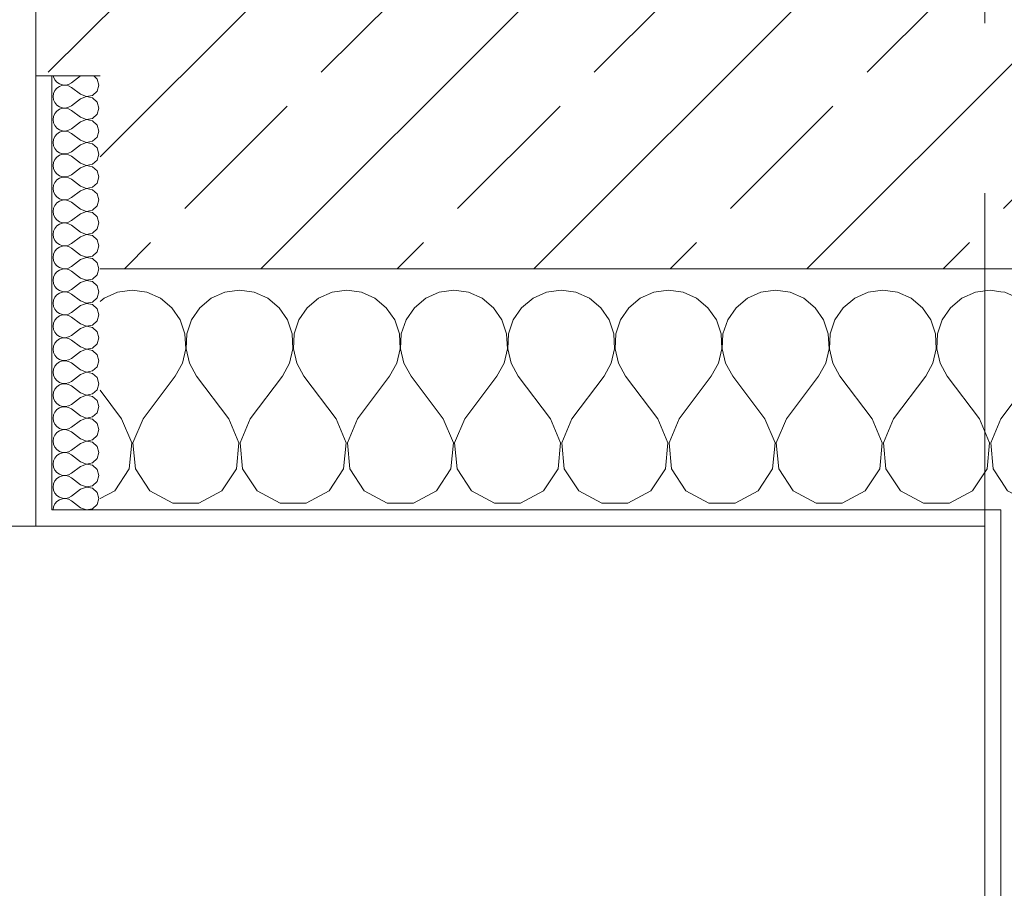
# Model space of a CAD drawing. Header units: metres. Extents: x -3.6 to 84.5, y -11 to 16.8.
# Tile 186 of 256: x 43.13 to 43.742, y -0.38 to 0.16. Entities that reach past the tile are written whole.
import ezdxf

# ---------------------------------------------------------------- set-up
doc = ezdxf.new("R2010")
doc.units = ezdxf.units.M
doc.header["$MEASUREMENT"] = 0
doc.linetypes.add('Strichlinie doppelt', pattern=[0.546806, 0.264583, -0.105833, 0.070556, -0.105833])
for name, color, linetype in [('154 - Bemaßung_ Beschriftung.Ausbau - Deckenspiegel', 7, 'Continuous'), ('451 - Universal.Achsen Raster', 7, 'Continuous'), ('604 - Struktur.Wand Aussen', 7, 'Continuous')]:
    doc.layers.add(name, color=color, linetype=linetype)
doc.styles.add('ERSTELLTER_STIL_2', font='txt')
doc.dimstyles.new('ERSTELLTER_STIL__3', dxfattribs={"dimtxt": 0.1, "dimasz": 0.0532, "dimexe": 0.18, "dimexo": 0.0625, "dimgap": 0, "dimtad": 1, "dimtih": 1, "dimtoh": 1, "dimzin": 0, "dimdsep": 46, "dimtxsty": 'ERSTELLTER_STIL_2', "dimblk": 'ARROWHEAD_2', "dimblk1": 'ARROWHEAD_2', "dimblk2": 'ARROWHEAD_2', "dimcen": 0.09, "dimse1": 1, "dimse2": 1, "dimclrd": 7, "dimclre": 7, "dimclrt": 7, "dimazin": 0, "dimtfac": 1, "dimtdec": 4, "dimtmove": 0, "dimatfit": 3, "dimfxl": 1, "dimtolj": 1, "dimtzin": 0, "dimarcsym": 0})
pattern_1 = [(0, (0, 0), (0, 0.08660254), [0, -0.05]), (0, (0.025, 0.0433), (0, 0.08660254), [0, -0.05])]

# ---------------------------------------------------------------- blocks, each defined once
blk = doc.blocks.new('*X97')
at = {"layer": '604 - Struktur.Wand Aussen', "color": 7, "linetype": 'Continuous', "lineweight": 5}
for p, q in [((43.19089, -0.0096), (43.18248, -0.01331)), ((43.2, -0.00833), (43.19089, -0.0096)), ((43.20911, -0.0096), (43.2, -0.00833)), ((43.21752, -0.01331), (43.20911, -0.0096)), ((43.25756, -0.0096), (43.24914, -0.01331)), ((43.26667, -0.00833), (43.25756, -0.0096)), ((43.27578, -0.0096), (43.26667, -0.00833)), ((43.28419, -0.01331), (43.27578, -0.0096)), ((43.32422, -0.0096), (43.31581, -0.01331)), ((43.33333, -0.00833), (43.32422, -0.0096)), ((43.34244, -0.0096), (43.33333, -0.00833)), ((43.35086, -0.01331), (43.34244, -0.0096)), ((43.39089, -0.0096), (43.38248, -0.01331)), ((43.4, -0.00833), (43.39089, -0.0096)), ((43.40911, -0.0096), (43.4, -0.00833)), ((43.41752, -0.01331), (43.40911, -0.0096)), ((43.45756, -0.0096), (43.44914, -0.01331)), ((43.46667, -0.00833), (43.45756, -0.0096)), ((43.47578, -0.0096), (43.46667, -0.00833)), ((43.48419, -0.01331), (43.47578, -0.0096)), ((43.52422, -0.0096), (43.51581, -0.01331)), ((43.53333, -0.00833), (43.52422, -0.0096)), ((43.54244, -0.0096), (43.53333, -0.00833)), ((43.55086, -0.01331), (43.54244, -0.0096)), ((43.59089, -0.0096), (43.58248, -0.01331)), ((43.6, -0.00833), (43.59089, -0.0096)), ((43.60911, -0.0096), (43.6, -0.00833)), ((43.61752, -0.01331), (43.60911, -0.0096)), ((43.65756, -0.0096), (43.64914, -0.01331)), ((43.66667, -0.00833), (43.65756, -0.0096)), ((43.67578, -0.0096), (43.66667, -0.00833)), ((43.68419, -0.01331), (43.67578, -0.0096)), ((43.72422, -0.0096), (43.71581, -0.01331)), ((43.73333, -0.00833), (43.72422, -0.0096)), ((43.74, -0.00926), (43.73333, -0.00833)), ((43.18248, -0.01331), (43.18, -0.01536)), ((43.22461, -0.01918), (43.21752, -0.01331)), ((43.24914, -0.01331), (43.24206, -0.01918)), ((43.29127, -0.01918), (43.28419, -0.01331)), ((43.31581, -0.01331), (43.30873, -0.01918)), ((43.35794, -0.01918), (43.35086, -0.01331)), ((43.38248, -0.01331), (43.37539, -0.01918)), ((43.42461, -0.01918), (43.41752, -0.01331)), ((43.44914, -0.01331), (43.44206, -0.01918)), ((43.49127, -0.01918), (43.48419, -0.01331)), ((43.51581, -0.01331), (43.50873, -0.01918)), ((43.55794, -0.01918), (43.55086, -0.01331)), ((43.58248, -0.01331), (43.57539, -0.01918)), ((43.62461, -0.01918), (43.61752, -0.01331)), ((43.64914, -0.01331), (43.64206, -0.01918)), ((43.69127, -0.01918), (43.68419, -0.01331)), ((43.71581, -0.01331), (43.70873, -0.01918)), ((43.22981, -0.02676), (43.22461, -0.01918)), ((43.24206, -0.01918), (43.23685, -0.02676)), ((43.29648, -0.02676), (43.29127, -0.01918)), ((43.30873, -0.01918), (43.30352, -0.02676)), ((43.36315, -0.02676), (43.35794, -0.01918)), ((43.37539, -0.01918), (43.37019, -0.02676)), ((43.42981, -0.02676), (43.42461, -0.01918)), ((43.44206, -0.01918), (43.43685, -0.02676)), ((43.49648, -0.02676), (43.49127, -0.01918)), ((43.50873, -0.01918), (43.50352, -0.02676)), ((43.56315, -0.02676), (43.55794, -0.01918)), ((43.57539, -0.01918), (43.57019, -0.02676)), ((43.62981, -0.02676), (43.62461, -0.01918)), ((43.64206, -0.01918), (43.63685, -0.02676)), ((43.69648, -0.02676), (43.69127, -0.01918)), ((43.70873, -0.01918), (43.70352, -0.02676)), ((43.23275, -0.03547), (43.22981, -0.02676)), ((43.23685, -0.02676), (43.23391, -0.03547)), ((43.29942, -0.03547), (43.29648, -0.02676)), ((43.30352, -0.02676), (43.30058, -0.03547)), ((43.36609, -0.03547), (43.36315, -0.02676)), ((43.37019, -0.02676), (43.36725, -0.03547)), ((43.43275, -0.03547), (43.42981, -0.02676)), ((43.43685, -0.02676), (43.43391, -0.03547)), ((43.49942, -0.03547), (43.49648, -0.02676)), ((43.50352, -0.02676), (43.50058, -0.03547)), ((43.56609, -0.03547), (43.56315, -0.02676)), ((43.57019, -0.02676), (43.56725, -0.03547)), ((43.63275, -0.03547), (43.62981, -0.02676)), ((43.63685, -0.02676), (43.63391, -0.03547)), ((43.69942, -0.03547), (43.69648, -0.02676)), ((43.70352, -0.02676), (43.70058, -0.03547)), ((43.2332, -0.04466), (43.23275, -0.03547)), ((43.23391, -0.03547), (43.23347, -0.04466)), ((43.29987, -0.04466), (43.29942, -0.03547)), ((43.30058, -0.03547), (43.30013, -0.04466)), ((43.36653, -0.04466), (43.36609, -0.03547)), ((43.36725, -0.03547), (43.3668, -0.04466)), ((43.4332, -0.04466), (43.43275, -0.03547)), ((43.43391, -0.03547), (43.43347, -0.04466)), ((43.49987, -0.04466), (43.49942, -0.03547)), ((43.50058, -0.03547), (43.50013, -0.04466)), ((43.56653, -0.04466), (43.56609, -0.03547)), ((43.56725, -0.03547), (43.5668, -0.04466)), ((43.6332, -0.04466), (43.63275, -0.03547)), ((43.63391, -0.03547), (43.63347, -0.04466)), ((43.69987, -0.04466), (43.69942, -0.03547)), ((43.70058, -0.03547), (43.70013, -0.04466)), ((43.23112, -0.05362), (43.2332, -0.04466)), ((43.23347, -0.04466), (43.23555, -0.05362)), ((43.29778, -0.05362), (43.29987, -0.04466)), ((43.30013, -0.04466), (43.30222, -0.05362)), ((43.36445, -0.05362), (43.36653, -0.04466)), ((43.3668, -0.04466), (43.36888, -0.05362)), ((43.43112, -0.05362), (43.4332, -0.04466)), ((43.43347, -0.04466), (43.43555, -0.05362)), ((43.49778, -0.05362), (43.49987, -0.04466)), ((43.50013, -0.04466), (43.50222, -0.05362)), ((43.56445, -0.05362), (43.56653, -0.04466)), ((43.5668, -0.04466), (43.56888, -0.05362)), ((43.63112, -0.05362), (43.6332, -0.04466)), ((43.63347, -0.04466), (43.63555, -0.05362)), ((43.69778, -0.05362), (43.69987, -0.04466)), ((43.70013, -0.04466), (43.70222, -0.05362)), ((43.22667, -0.06167), (43.23112, -0.05362)), ((43.23555, -0.05362), (43.24, -0.06167)), ((43.29333, -0.06167), (43.29778, -0.05362)), ((43.30222, -0.05362), (43.30667, -0.06167)), ((43.36, -0.06167), (43.36445, -0.05362)), ((43.36888, -0.05362), (43.37333, -0.06167)), ((43.42667, -0.06167), (43.43112, -0.05362)), ((43.43555, -0.05362), (43.44, -0.06167)), ((43.49333, -0.06167), (43.49778, -0.05362)), ((43.50222, -0.05362), (43.50667, -0.06167)), ((43.56, -0.06167), (43.56445, -0.05362)), ((43.56888, -0.05362), (43.57333, -0.06167)), ((43.62667, -0.06167), (43.63112, -0.05362)), ((43.63555, -0.05362), (43.64, -0.06167)), ((43.69333, -0.06167), (43.69778, -0.05362)), ((43.70222, -0.05362), (43.70667, -0.06167)), ((43.20667, -0.08833), (43.22667, -0.06167)), ((43.26, -0.08833), (43.24, -0.06167)), ((43.27333, -0.08833), (43.29333, -0.06167)), ((43.32667, -0.08833), (43.30667, -0.06167)), ((43.34, -0.08833), (43.36, -0.06167)), ((43.39333, -0.08833), (43.37333, -0.06167)), ((43.40667, -0.08833), (43.42667, -0.06167)), ((43.46, -0.08833), (43.44, -0.06167)), ((43.47333, -0.08833), (43.49333, -0.06167)), ((43.52667, -0.08833), (43.50667, -0.06167)), ((43.54, -0.08833), (43.56, -0.06167)), ((43.59333, -0.08833), (43.57333, -0.06167)), ((43.60667, -0.08833), (43.62667, -0.06167)), ((43.66, -0.08833), (43.64, -0.06167)), ((43.67333, -0.08833), (43.69333, -0.06167)), ((43.72667, -0.08833), (43.70667, -0.06167)), ((43.19333, -0.08833), (43.18, -0.07056)), ((43.19962, -0.1033), (43.19333, -0.08833)), ((43.20667, -0.08833), (43.20038, -0.1033)), ((43.26629, -0.1033), (43.26, -0.08833)), ((43.27333, -0.08833), (43.26705, -0.1033)), ((43.33295, -0.1033), (43.32667, -0.08833)), ((43.34, -0.08833), (43.33371, -0.1033)), ((43.39962, -0.1033), (43.39333, -0.08833)), ((43.40667, -0.08833), (43.40038, -0.1033)), ((43.46629, -0.1033), (43.46, -0.08833)), ((43.47333, -0.08833), (43.46705, -0.1033)), ((43.53295, -0.1033), (43.52667, -0.08833)), ((43.54, -0.08833), (43.53371, -0.1033)), ((43.59962, -0.1033), (43.59333, -0.08833)), ((43.60667, -0.08833), (43.60038, -0.1033)), ((43.66629, -0.1033), (43.66, -0.08833)), ((43.67333, -0.08833), (43.66705, -0.1033)), ((43.73295, -0.1033), (43.72667, -0.08833)), ((43.74, -0.08833), (43.73371, -0.1033)), ((43.19808, -0.11947), (43.19962, -0.1033)), ((43.20038, -0.1033), (43.20192, -0.11947)), ((43.26475, -0.11947), (43.26629, -0.1033)), ((43.26705, -0.1033), (43.26858, -0.11947)), ((43.33142, -0.11947), (43.33295, -0.1033)), ((43.33371, -0.1033), (43.33525, -0.11947)), ((43.39808, -0.11947), (43.39962, -0.1033)), ((43.40038, -0.1033), (43.40192, -0.11947)), ((43.46475, -0.11947), (43.46629, -0.1033)), ((43.46705, -0.1033), (43.46858, -0.11947)), ((43.53142, -0.11947), (43.53295, -0.1033)), ((43.53371, -0.1033), (43.53525, -0.11947)), ((43.59808, -0.11947), (43.59962, -0.1033)), ((43.60038, -0.1033), (43.60192, -0.11947)), ((43.66475, -0.11947), (43.66629, -0.1033)), ((43.66705, -0.1033), (43.66858, -0.11947)), ((43.73142, -0.11947), (43.73295, -0.1033)), ((43.73371, -0.1033), (43.73525, -0.11947)), ((43.1891, -0.13299), (43.19808, -0.11947)), ((43.20192, -0.11947), (43.2109, -0.13299)), ((43.25576, -0.13299), (43.26475, -0.11947)), ((43.26858, -0.11947), (43.27757, -0.13299)), ((43.32243, -0.13299), (43.33142, -0.11947)), ((43.33525, -0.11947), (43.34424, -0.13299)), ((43.3891, -0.13299), (43.39808, -0.11947)), ((43.40192, -0.11947), (43.4109, -0.13299)), ((43.45576, -0.13299), (43.46475, -0.11947)), ((43.46858, -0.11947), (43.47757, -0.13299)), ((43.52243, -0.13299), (43.53142, -0.11947)), ((43.53525, -0.11947), (43.54424, -0.13299)), ((43.5891, -0.13299), (43.59808, -0.11947)), ((43.60192, -0.11947), (43.6109, -0.13299)), ((43.65576, -0.13299), (43.66475, -0.11947)), ((43.66858, -0.11947), (43.67757, -0.13299)), ((43.72243, -0.13299), (43.73142, -0.11947)), ((43.73525, -0.11947), (43.74, -0.12662)), ((43.18, -0.13787), (43.1891, -0.13299)), ((43.2109, -0.13299), (43.22521, -0.14066)), ((43.24145, -0.14066), (43.25576, -0.13299)), ((43.27757, -0.13299), (43.29188, -0.14066)), ((43.30812, -0.14066), (43.32243, -0.13299)), ((43.34424, -0.13299), (43.35855, -0.14066)), ((43.37479, -0.14066), (43.3891, -0.13299)), ((43.4109, -0.13299), (43.42521, -0.14066)), ((43.44145, -0.14066), (43.45576, -0.13299)), ((43.47757, -0.13299), (43.49188, -0.14066)), ((43.50812, -0.14066), (43.52243, -0.13299)), ((43.54424, -0.13299), (43.55855, -0.14066)), ((43.57479, -0.14066), (43.5891, -0.13299)), ((43.6109, -0.13299), (43.62521, -0.14066)), ((43.64145, -0.14066), (43.65576, -0.13299)), ((43.67757, -0.13299), (43.69188, -0.14066)), ((43.70812, -0.14066), (43.72243, -0.13299)), ((43.22521, -0.14066), (43.24145, -0.14066)), ((43.29188, -0.14066), (43.30812, -0.14066)), ((43.35855, -0.14066), (43.37479, -0.14066)), ((43.42521, -0.14066), (43.44145, -0.14066)), ((43.49188, -0.14066), (43.50812, -0.14066)), ((43.55855, -0.14066), (43.57479, -0.14066)), ((43.62521, -0.14066), (43.64145, -0.14066)), ((43.69188, -0.14066), (43.70812, -0.14066))]:
    blk.add_line(p, q, dxfattribs=at)
blk = doc.blocks.new('*X98')
at = {"layer": '604 - Struktur.Wand Aussen', "color": 7, "linetype": 'Continuous', "lineweight": 5}
for p, q in [((43.74244, -0.0096), (43.74, -0.00926)), ((43.75086, -0.01331), (43.74244, -0.0096)), ((43.79089, -0.0096), (43.78248, -0.01331)), ((43.8, -0.00833), (43.79089, -0.0096)), ((43.80911, -0.0096), (43.8, -0.00833)), ((43.81752, -0.01331), (43.80911, -0.0096)), ((43.85756, -0.0096), (43.84914, -0.01331)), ((43.86667, -0.00833), (43.85756, -0.0096)), ((43.87544, -0.00956), (43.86667, -0.00833)), ((43.75794, -0.01918), (43.75086, -0.01331)), ((43.78248, -0.01331), (43.77539, -0.01918)), ((43.82461, -0.01918), (43.81752, -0.01331)), ((43.84914, -0.01331), (43.84206, -0.01918)), ((43.76315, -0.02676), (43.75794, -0.01918)), ((43.77539, -0.01918), (43.77019, -0.02676)), ((43.82981, -0.02676), (43.82461, -0.01918)), ((43.84206, -0.01918), (43.83685, -0.02676)), ((43.76609, -0.03547), (43.76315, -0.02676)), ((43.77019, -0.02676), (43.76725, -0.03547)), ((43.83275, -0.03547), (43.82981, -0.02676)), ((43.83685, -0.02676), (43.83391, -0.03547)), ((43.76653, -0.04466), (43.76609, -0.03547)), ((43.76725, -0.03547), (43.7668, -0.04466)), ((43.8332, -0.04466), (43.83275, -0.03547)), ((43.83391, -0.03547), (43.83347, -0.04466)), ((43.76445, -0.05362), (43.76653, -0.04466)), ((43.7668, -0.04466), (43.76888, -0.05362)), ((43.83112, -0.05362), (43.8332, -0.04466)), ((43.83347, -0.04466), (43.83476, -0.05024)), ((43.76, -0.06167), (43.76445, -0.05362)), ((43.76888, -0.05362), (43.77333, -0.06167)), ((43.83079, -0.05421), (43.83112, -0.05362)), ((43.74, -0.08833), (43.76, -0.06167)), ((43.79333, -0.08833), (43.77333, -0.06167)), ((43.79432, -0.09068), (43.79333, -0.08833)), ((43.74, -0.12662), (43.74424, -0.13299)), ((43.74424, -0.13299), (43.7493, -0.1357))]:
    blk.add_line(p, q, dxfattribs=at)
blk = doc.blocks.new('*X99')
at = {"layer": '604 - Struktur.Wand Aussen', "color": 7, "linetype": 'Continuous', "lineweight": 5}
for p, q in [((43.15091, 0.125), (43.15099, 0.12448)), ((43.15099, 0.12448), (43.15178, 0.12267)), ((43.15178, 0.12267), (43.15304, 0.12116)), ((43.16786, 0.125), (43.16214, 0.12071)), ((43.17822, 0.12304), (43.17608, 0.125)), ((43.17929, 0.11929), (43.17822, 0.12304)), ((43.15304, 0.11742), (43.15178, 0.1159)), ((43.15304, 0.12116), (43.15466, 0.12004)), ((43.15466, 0.11853), (43.15304, 0.11742)), ((43.15466, 0.12004), (43.15653, 0.11941)), ((43.15653, 0.11916), (43.15466, 0.11853)), ((43.15653, 0.11941), (43.1585, 0.11931)), ((43.1585, 0.11926), (43.15653, 0.11916)), ((43.1585, 0.11931), (43.16042, 0.11976)), ((43.16042, 0.11881), (43.1585, 0.11926)), ((43.16042, 0.11976), (43.16214, 0.12071)), ((43.16214, 0.11786), (43.16042, 0.11881)), ((43.16786, 0.11357), (43.16214, 0.11786)), ((43.17822, 0.11553), (43.17929, 0.11929)), ((43.15099, 0.11409), (43.15071, 0.11214)), ((43.15071, 0.11214), (43.15099, 0.11019)), ((43.15178, 0.1159), (43.15099, 0.11409)), ((43.16786, 0.11071), (43.16214, 0.10643)), ((43.16786, 0.11357), (43.1715, 0.11217)), ((43.1715, 0.11211), (43.16786, 0.11071)), ((43.1715, 0.11217), (43.17534, 0.1129)), ((43.17534, 0.11139), (43.1715, 0.11211)), ((43.17534, 0.1129), (43.17822, 0.11553)), ((43.17822, 0.10876), (43.17534, 0.11139)), ((43.15099, 0.11019), (43.15178, 0.10839)), ((43.15178, 0.10839), (43.15304, 0.10687)), ((43.15304, 0.10687), (43.15466, 0.10575)), ((43.15466, 0.10425), (43.15304, 0.10313)), ((43.15466, 0.10575), (43.15653, 0.10512)), ((43.15653, 0.10488), (43.15466, 0.10425)), ((43.15653, 0.10512), (43.1585, 0.10503)), ((43.1585, 0.10497), (43.15653, 0.10488)), ((43.1585, 0.10503), (43.16042, 0.10547)), ((43.16042, 0.10453), (43.1585, 0.10497)), ((43.16042, 0.10547), (43.16214, 0.10643)), ((43.16214, 0.10357), (43.16042, 0.10453)), ((43.17929, 0.105), (43.17822, 0.10876)), ((43.17822, 0.10124), (43.17929, 0.105)), ((43.15099, 0.09981), (43.15071, 0.09786)), ((43.15178, 0.10161), (43.15099, 0.09981)), ((43.15304, 0.10313), (43.15178, 0.10161)), ((43.16786, 0.09929), (43.16214, 0.10357)), ((43.16786, 0.09929), (43.1715, 0.09789)), ((43.1715, 0.09789), (43.17534, 0.09861)), ((43.17534, 0.09861), (43.17822, 0.10124)), ((43.15071, 0.09786), (43.15099, 0.09591)), ((43.15099, 0.09591), (43.15178, 0.0941)), ((43.15178, 0.0941), (43.15304, 0.09258)), ((43.15304, 0.09258), (43.15466, 0.09147)), ((43.16042, 0.09119), (43.16214, 0.09214)), ((43.16786, 0.09643), (43.16214, 0.09214)), ((43.1715, 0.09783), (43.16786, 0.09643)), ((43.17534, 0.0971), (43.1715, 0.09783)), ((43.17822, 0.09447), (43.17534, 0.0971)), ((43.17929, 0.09071), (43.17822, 0.09447)), ((43.15178, 0.08733), (43.15099, 0.08552)), ((43.15304, 0.08884), (43.15178, 0.08733)), ((43.15466, 0.08996), (43.15304, 0.08884)), ((43.15466, 0.09147), (43.15653, 0.09084)), ((43.15653, 0.09059), (43.15466, 0.08996)), ((43.15653, 0.09084), (43.1585, 0.09074)), ((43.1585, 0.09069), (43.15653, 0.09059)), ((43.1585, 0.09074), (43.16042, 0.09119)), ((43.16042, 0.09024), (43.1585, 0.09069)), ((43.16214, 0.08929), (43.16042, 0.09024)), ((43.16786, 0.085), (43.16214, 0.08929)), ((43.17534, 0.08433), (43.17822, 0.08696)), ((43.17822, 0.08696), (43.17929, 0.09071)), ((43.15099, 0.08552), (43.15071, 0.08357)), ((43.15071, 0.08357), (43.15099, 0.08162)), ((43.15099, 0.08162), (43.15178, 0.07982)), ((43.15178, 0.07982), (43.15304, 0.0783)), ((43.16786, 0.08214), (43.16214, 0.07786)), ((43.16786, 0.085), (43.1715, 0.0836)), ((43.1715, 0.08354), (43.16786, 0.08214)), ((43.1715, 0.0836), (43.17534, 0.08433)), ((43.17534, 0.08282), (43.1715, 0.08354)), ((43.17822, 0.08018), (43.17534, 0.08282)), ((43.17929, 0.07643), (43.17822, 0.08018)), ((43.15304, 0.07456), (43.15178, 0.07304)), ((43.15304, 0.0783), (43.15466, 0.07718)), ((43.15466, 0.07567), (43.15304, 0.07456)), ((43.15466, 0.07718), (43.15653, 0.07655)), ((43.15653, 0.0763), (43.15466, 0.07567)), ((43.15653, 0.07655), (43.1585, 0.07646)), ((43.1585, 0.0764), (43.15653, 0.0763)), ((43.1585, 0.07646), (43.16042, 0.0769)), ((43.16042, 0.07595), (43.1585, 0.0764)), ((43.16042, 0.0769), (43.16214, 0.07786)), ((43.16214, 0.075), (43.16042, 0.07595)), ((43.16786, 0.07071), (43.16214, 0.075)), ((43.17822, 0.07267), (43.17929, 0.07643)), ((43.15099, 0.07124), (43.15071, 0.06929)), ((43.15071, 0.06929), (43.15099, 0.06733)), ((43.15178, 0.07304), (43.15099, 0.07124)), ((43.16786, 0.06786), (43.16214, 0.06357)), ((43.16786, 0.07071), (43.1715, 0.06931)), ((43.1715, 0.06926), (43.16786, 0.06786)), ((43.1715, 0.06931), (43.17534, 0.07004)), ((43.17534, 0.06853), (43.1715, 0.06926)), ((43.17534, 0.07004), (43.17822, 0.07267)), ((43.17822, 0.0659), (43.17534, 0.06853)), ((43.15099, 0.06733), (43.15178, 0.06553)), ((43.15178, 0.06553), (43.15304, 0.06401)), ((43.15304, 0.06401), (43.15466, 0.0629)), ((43.15466, 0.06139), (43.15304, 0.06027)), ((43.15466, 0.0629), (43.15653, 0.06227)), ((43.15653, 0.06202), (43.15466, 0.06139)), ((43.15653, 0.06227), (43.1585, 0.06217)), ((43.1585, 0.06211), (43.15653, 0.06202)), ((43.1585, 0.06217), (43.16042, 0.06262)), ((43.16042, 0.06167), (43.1585, 0.06211)), ((43.16042, 0.06262), (43.16214, 0.06357)), ((43.16214, 0.06071), (43.16042, 0.06167)), ((43.17929, 0.06214), (43.17822, 0.0659)), ((43.17822, 0.05839), (43.17929, 0.06214)), ((43.15099, 0.05695), (43.15071, 0.055)), ((43.15178, 0.05876), (43.15099, 0.05695)), ((43.15304, 0.06027), (43.15178, 0.05876)), ((43.16786, 0.05643), (43.16214, 0.06071)), ((43.16786, 0.05643), (43.1715, 0.05503)), ((43.1715, 0.05503), (43.17534, 0.05575)), ((43.17534, 0.05575), (43.17822, 0.05839)), ((43.15071, 0.055), (43.15099, 0.05305)), ((43.15099, 0.05305), (43.15178, 0.05124)), ((43.15178, 0.05124), (43.15304, 0.04973)), ((43.15304, 0.04973), (43.15466, 0.04861)), ((43.16042, 0.04833), (43.16214, 0.04929)), ((43.16786, 0.05357), (43.16214, 0.04929)), ((43.1715, 0.05497), (43.16786, 0.05357)), ((43.17534, 0.05425), (43.1715, 0.05497)), ((43.17822, 0.05161), (43.17534, 0.05425)), ((43.17929, 0.04786), (43.17822, 0.05161)), ((43.15178, 0.04447), (43.15099, 0.04267)), ((43.15304, 0.04599), (43.15178, 0.04447)), ((43.15466, 0.0471), (43.15304, 0.04599)), ((43.15466, 0.04861), (43.15653, 0.04798)), ((43.15653, 0.04773), (43.15466, 0.0471)), ((43.15653, 0.04798), (43.1585, 0.04789)), ((43.1585, 0.04783), (43.15653, 0.04773)), ((43.1585, 0.04789), (43.16042, 0.04833)), ((43.16042, 0.04738), (43.1585, 0.04783)), ((43.16214, 0.04643), (43.16042, 0.04738)), ((43.16786, 0.04214), (43.16214, 0.04643)), ((43.17534, 0.04147), (43.17822, 0.0441)), ((43.17822, 0.0441), (43.17929, 0.04786)), ((43.15099, 0.04267), (43.15071, 0.04071)), ((43.15071, 0.04071), (43.15099, 0.03876)), ((43.15099, 0.03876), (43.15178, 0.03696)), ((43.15178, 0.03696), (43.15304, 0.03544)), ((43.16786, 0.03929), (43.16214, 0.035)), ((43.16786, 0.04214), (43.1715, 0.04074)), ((43.1715, 0.04069), (43.16786, 0.03929)), ((43.1715, 0.04074), (43.17534, 0.04147)), ((43.17534, 0.03996), (43.1715, 0.04069)), ((43.17822, 0.03733), (43.17534, 0.03996)), ((43.17929, 0.03357), (43.17822, 0.03733)), ((43.15304, 0.0317), (43.15178, 0.03018)), ((43.15304, 0.03544), (43.15466, 0.03433)), ((43.15466, 0.03282), (43.15304, 0.0317)), ((43.15466, 0.03433), (43.15653, 0.0337)), ((43.15653, 0.03345), (43.15466, 0.03282)), ((43.15653, 0.0337), (43.1585, 0.0336)), ((43.1585, 0.03354), (43.15653, 0.03345)), ((43.1585, 0.0336), (43.16042, 0.03405)), ((43.16042, 0.0331), (43.1585, 0.03354)), ((43.16042, 0.03405), (43.16214, 0.035)), ((43.16214, 0.03214), (43.16042, 0.0331)), ((43.16786, 0.02786), (43.16214, 0.03214)), ((43.17822, 0.02982), (43.17929, 0.03357)), ((43.15099, 0.02838), (43.15071, 0.02643)), ((43.15071, 0.02643), (43.15099, 0.02448)), ((43.15178, 0.03018), (43.15099, 0.02838)), ((43.16786, 0.025), (43.16214, 0.02071)), ((43.16786, 0.02786), (43.1715, 0.02646)), ((43.1715, 0.0264), (43.16786, 0.025)), ((43.1715, 0.02646), (43.17534, 0.02718)), ((43.17534, 0.02567), (43.1715, 0.0264)), ((43.17534, 0.02718), (43.17822, 0.02982)), ((43.17822, 0.02304), (43.17534, 0.02567)), ((43.15099, 0.02448), (43.15178, 0.02267)), ((43.15178, 0.02267), (43.15304, 0.02116)), ((43.15304, 0.02116), (43.15466, 0.02004)), ((43.15466, 0.01853), (43.15304, 0.01742)), ((43.15466, 0.02004), (43.15653, 0.01941)), ((43.15653, 0.01916), (43.15466, 0.01853)), ((43.15653, 0.01941), (43.1585, 0.01931)), ((43.1585, 0.01926), (43.15653, 0.01916)), ((43.1585, 0.01931), (43.16042, 0.01976)), ((43.16042, 0.01881), (43.1585, 0.01926)), ((43.16042, 0.01976), (43.16214, 0.02071)), ((43.16214, 0.01786), (43.16042, 0.01881)), ((43.17929, 0.01929), (43.17822, 0.02304)), ((43.17822, 0.01553), (43.17929, 0.01929)), ((43.15099, 0.01409), (43.15071, 0.01214)), ((43.15178, 0.0159), (43.15099, 0.01409)), ((43.15304, 0.01742), (43.15178, 0.0159)), ((43.16786, 0.01357), (43.16214, 0.01786)), ((43.16786, 0.01357), (43.1715, 0.01217)), ((43.1715, 0.01217), (43.17534, 0.0129)), ((43.17534, 0.0129), (43.17822, 0.01553)), ((43.15071, 0.01214), (43.15099, 0.01019)), ((43.15099, 0.01019), (43.15178, 0.00839)), ((43.15178, 0.00839), (43.15304, 0.00687)), ((43.15304, 0.00687), (43.15466, 0.00575)), ((43.16042, 0.00547), (43.16214, 0.00643)), ((43.16786, 0.01071), (43.16214, 0.00643)), ((43.1715, 0.01211), (43.16786, 0.01071)), ((43.17534, 0.01139), (43.1715, 0.01211)), ((43.17822, 0.00876), (43.17534, 0.01139)), ((43.17929, 0.005), (43.17822, 0.00876)), ((43.15178, 0.00161), (43.15099, -0.00019)), ((43.15304, 0.00313), (43.15178, 0.00161)), ((43.15466, 0.00425), (43.15304, 0.00313)), ((43.15466, 0.00575), (43.15653, 0.00512)), ((43.15653, 0.00488), (43.15466, 0.00425)), ((43.15653, 0.00512), (43.1585, 0.00503)), ((43.1585, 0.00497), (43.15653, 0.00488)), ((43.1585, 0.00503), (43.16042, 0.00547)), ((43.16042, 0.00453), (43.1585, 0.00497)), ((43.16214, 0.00357), (43.16042, 0.00453)), ((43.16786, -0.00071), (43.16214, 0.00357)), ((43.17534, -0.00139), (43.17822, 0.00124)), ((43.17822, 0.00124), (43.17929, 0.005)), ((43.15099, -0.00019), (43.15071, -0.00214)), ((43.15071, -0.00214), (43.15099, -0.00409)), ((43.15099, -0.00409), (43.15178, -0.0059)), ((43.15178, -0.0059), (43.15304, -0.00742)), ((43.16786, -0.00357), (43.16214, -0.00786)), ((43.16786, -0.00071), (43.1715, -0.00211)), ((43.1715, -0.00217), (43.16786, -0.00357)), ((43.1715, -0.00211), (43.17534, -0.00139)), ((43.17534, -0.0029), (43.1715, -0.00217)), ((43.17822, -0.00553), (43.17534, -0.0029)), ((43.17929, -0.00929), (43.17822, -0.00553)), ((43.15304, -0.01116), (43.15178, -0.01267)), ((43.15304, -0.00742), (43.15466, -0.00853)), ((43.15466, -0.01004), (43.15304, -0.01116)), ((43.15466, -0.00853), (43.15653, -0.00916)), ((43.15653, -0.00941), (43.15466, -0.01004)), ((43.15653, -0.00916), (43.1585, -0.00926)), ((43.1585, -0.00931), (43.15653, -0.00941)), ((43.1585, -0.00926), (43.16042, -0.00881)), ((43.16042, -0.00976), (43.1585, -0.00931)), ((43.16042, -0.00881), (43.16214, -0.00786)), ((43.16214, -0.01071), (43.16042, -0.00976)), ((43.16786, -0.015), (43.16214, -0.01071)), ((43.17822, -0.01304), (43.17929, -0.00929)), ((43.15099, -0.01448), (43.15071, -0.01643)), ((43.15071, -0.01643), (43.15099, -0.01838)), ((43.15178, -0.01267), (43.15099, -0.01448)), ((43.16786, -0.01786), (43.16214, -0.02214)), ((43.16786, -0.015), (43.1715, -0.0164)), ((43.1715, -0.01646), (43.16786, -0.01786)), ((43.1715, -0.0164), (43.17534, -0.01567)), ((43.17534, -0.01718), (43.1715, -0.01646)), ((43.17534, -0.01567), (43.17822, -0.01304)), ((43.17822, -0.01982), (43.17534, -0.01718)), ((43.15099, -0.01838), (43.15178, -0.02018)), ((43.15178, -0.02018), (43.15304, -0.0217)), ((43.15304, -0.0217), (43.15466, -0.02282)), ((43.15466, -0.02433), (43.15304, -0.02544)), ((43.15466, -0.02282), (43.15653, -0.02345)), ((43.15653, -0.0237), (43.15466, -0.02433)), ((43.15653, -0.02345), (43.1585, -0.02354)), ((43.1585, -0.0236), (43.15653, -0.0237)), ((43.1585, -0.02354), (43.16042, -0.0231)), ((43.16042, -0.02405), (43.1585, -0.0236)), ((43.16042, -0.0231), (43.16214, -0.02214)), ((43.16214, -0.025), (43.16042, -0.02405)), ((43.17929, -0.02357), (43.17822, -0.01982)), ((43.17822, -0.02733), (43.17929, -0.02357)), ((43.15099, -0.02876), (43.15071, -0.03071)), ((43.15178, -0.02696), (43.15099, -0.02876)), ((43.15304, -0.02544), (43.15178, -0.02696)), ((43.16786, -0.02929), (43.16214, -0.025)), ((43.16786, -0.02929), (43.1715, -0.03069)), ((43.1715, -0.03069), (43.17534, -0.02996)), ((43.17534, -0.02996), (43.17822, -0.02733)), ((43.15071, -0.03071), (43.15099, -0.03267)), ((43.15099, -0.03267), (43.15178, -0.03447)), ((43.15178, -0.03447), (43.15304, -0.03599)), ((43.15304, -0.03599), (43.15466, -0.0371)), ((43.16042, -0.03738), (43.16214, -0.03643)), ((43.16786, -0.03214), (43.16214, -0.03643)), ((43.1715, -0.03074), (43.16786, -0.03214)), ((43.17534, -0.03147), (43.1715, -0.03074)), ((43.17822, -0.0341), (43.17534, -0.03147)), ((43.17929, -0.03786), (43.17822, -0.0341)), ((43.15178, -0.04124), (43.15099, -0.04305)), ((43.15304, -0.03973), (43.15178, -0.04124)), ((43.15466, -0.03861), (43.15304, -0.03973)), ((43.15466, -0.0371), (43.15653, -0.03773)), ((43.15653, -0.03798), (43.15466, -0.03861)), ((43.15653, -0.03773), (43.1585, -0.03783)), ((43.1585, -0.03789), (43.15653, -0.03798)), ((43.1585, -0.03783), (43.16042, -0.03738)), ((43.16042, -0.03833), (43.1585, -0.03789)), ((43.16214, -0.03929), (43.16042, -0.03833)), ((43.16786, -0.04357), (43.16214, -0.03929)), ((43.17534, -0.04425), (43.17822, -0.04161)), ((43.17822, -0.04161), (43.17929, -0.03786)), ((43.15099, -0.04305), (43.15071, -0.045)), ((43.15071, -0.045), (43.15099, -0.04695)), ((43.15099, -0.04695), (43.15178, -0.04876)), ((43.15178, -0.04876), (43.15304, -0.05027)), ((43.16786, -0.04643), (43.16214, -0.05071)), ((43.16786, -0.04357), (43.1715, -0.04497)), ((43.1715, -0.04503), (43.16786, -0.04643)), ((43.1715, -0.04497), (43.17534, -0.04425)), ((43.17534, -0.04575), (43.1715, -0.04503)), ((43.17822, -0.04839), (43.17534, -0.04575)), ((43.17929, -0.05214), (43.17822, -0.04839)), ((43.15304, -0.05401), (43.15178, -0.05553)), ((43.15304, -0.05027), (43.15466, -0.05139)), ((43.15466, -0.0529), (43.15304, -0.05401)), ((43.15466, -0.05139), (43.15653, -0.05202)), ((43.15653, -0.05227), (43.15466, -0.0529)), ((43.15653, -0.05202), (43.1585, -0.05211)), ((43.1585, -0.05217), (43.15653, -0.05227)), ((43.1585, -0.05211), (43.16042, -0.05167)), ((43.16042, -0.05262), (43.1585, -0.05217)), ((43.16042, -0.05167), (43.16214, -0.05071)), ((43.16214, -0.05357), (43.16042, -0.05262)), ((43.16786, -0.05786), (43.16214, -0.05357)), ((43.17822, -0.0559), (43.17929, -0.05214)), ((43.15099, -0.05733), (43.15071, -0.05929)), ((43.15071, -0.05929), (43.15099, -0.06124)), ((43.15178, -0.05553), (43.15099, -0.05733)), ((43.16786, -0.06071), (43.16214, -0.065)), ((43.16786, -0.05786), (43.1715, -0.05926)), ((43.1715, -0.05931), (43.16786, -0.06071)), ((43.1715, -0.05926), (43.17534, -0.05853)), ((43.17534, -0.06004), (43.1715, -0.05931)), ((43.17534, -0.05853), (43.17822, -0.0559)), ((43.17822, -0.06267), (43.17534, -0.06004)), ((43.15099, -0.06124), (43.15178, -0.06304)), ((43.15178, -0.06304), (43.15304, -0.06456)), ((43.15304, -0.06456), (43.15466, -0.06567)), ((43.15466, -0.06718), (43.15304, -0.0683)), ((43.15466, -0.06567), (43.15653, -0.0663)), ((43.15653, -0.06655), (43.15466, -0.06718)), ((43.15653, -0.0663), (43.1585, -0.0664)), ((43.1585, -0.06646), (43.15653, -0.06655)), ((43.1585, -0.0664), (43.16042, -0.06595)), ((43.16042, -0.0669), (43.1585, -0.06646)), ((43.16042, -0.06595), (43.16214, -0.065)), ((43.16214, -0.06786), (43.16042, -0.0669)), ((43.17929, -0.06643), (43.17822, -0.06267)), ((43.17822, -0.07018), (43.17929, -0.06643)), ((43.15099, -0.07162), (43.15071, -0.07357)), ((43.15178, -0.06982), (43.15099, -0.07162)), ((43.15304, -0.0683), (43.15178, -0.06982)), ((43.16786, -0.07214), (43.16214, -0.06786)), ((43.16786, -0.07214), (43.1715, -0.07354)), ((43.1715, -0.07354), (43.17534, -0.07282)), ((43.17534, -0.07282), (43.17822, -0.07018)), ((43.15071, -0.07357), (43.15099, -0.07552)), ((43.15099, -0.07552), (43.15178, -0.07733)), ((43.15178, -0.07733), (43.15304, -0.07884)), ((43.15304, -0.07884), (43.15466, -0.07996)), ((43.16042, -0.08024), (43.16214, -0.07929)), ((43.16786, -0.075), (43.16214, -0.07929)), ((43.1715, -0.0736), (43.16786, -0.075)), ((43.17534, -0.07433), (43.1715, -0.0736)), ((43.17822, -0.07696), (43.17534, -0.07433)), ((43.17929, -0.08071), (43.17822, -0.07696)), ((43.15178, -0.0841), (43.15099, -0.08591)), ((43.15304, -0.08258), (43.15178, -0.0841)), ((43.15466, -0.08147), (43.15304, -0.08258)), ((43.15466, -0.07996), (43.15653, -0.08059)), ((43.15653, -0.08084), (43.15466, -0.08147)), ((43.15653, -0.08059), (43.1585, -0.08069)), ((43.1585, -0.08074), (43.15653, -0.08084)), ((43.1585, -0.08069), (43.16042, -0.08024)), ((43.16042, -0.08119), (43.1585, -0.08074)), ((43.16214, -0.08214), (43.16042, -0.08119)), ((43.16786, -0.08643), (43.16214, -0.08214)), ((43.17534, -0.0871), (43.17822, -0.08447)), ((43.17822, -0.08447), (43.17929, -0.08071)), ((43.15099, -0.08591), (43.15071, -0.08786)), ((43.15071, -0.08786), (43.15099, -0.08981)), ((43.15099, -0.08981), (43.15178, -0.09161)), ((43.15178, -0.09161), (43.15304, -0.09313)), ((43.16786, -0.08929), (43.16214, -0.09357)), ((43.16786, -0.08643), (43.1715, -0.08783)), ((43.1715, -0.08789), (43.16786, -0.08929)), ((43.1715, -0.08783), (43.17534, -0.0871)), ((43.17534, -0.08861), (43.1715, -0.08789)), ((43.17822, -0.09124), (43.17534, -0.08861)), ((43.17929, -0.095), (43.17822, -0.09124)), ((43.15304, -0.09687), (43.15178, -0.09839)), ((43.15304, -0.09313), (43.15466, -0.09425)), ((43.15466, -0.09575), (43.15304, -0.09687)), ((43.15466, -0.09425), (43.15653, -0.09488)), ((43.15653, -0.09512), (43.15466, -0.09575)), ((43.15653, -0.09488), (43.1585, -0.09497)), ((43.1585, -0.09503), (43.15653, -0.09512)), ((43.1585, -0.09497), (43.16042, -0.09453)), ((43.16042, -0.09547), (43.1585, -0.09503)), ((43.16042, -0.09453), (43.16214, -0.09357)), ((43.16214, -0.09643), (43.16042, -0.09547)), ((43.16786, -0.10071), (43.16214, -0.09643)), ((43.17822, -0.09876), (43.17929, -0.095)), ((43.15099, -0.10019), (43.15071, -0.10214)), ((43.15071, -0.10214), (43.15099, -0.10409)), ((43.15178, -0.09839), (43.15099, -0.10019)), ((43.16786, -0.10357), (43.16214, -0.10786)), ((43.16786, -0.10071), (43.1715, -0.10211)), ((43.1715, -0.10217), (43.16786, -0.10357)), ((43.1715, -0.10211), (43.17534, -0.10139)), ((43.17534, -0.1029), (43.1715, -0.10217)), ((43.17534, -0.10139), (43.17822, -0.09876)), ((43.17822, -0.10553), (43.17534, -0.1029)), ((43.15099, -0.10409), (43.15178, -0.1059)), ((43.15178, -0.1059), (43.15304, -0.10742)), ((43.15304, -0.10742), (43.15466, -0.10853)), ((43.15466, -0.11004), (43.15304, -0.11116)), ((43.15466, -0.10853), (43.15653, -0.10916)), ((43.15653, -0.10941), (43.15466, -0.11004)), ((43.15653, -0.10916), (43.1585, -0.10926)), ((43.1585, -0.10931), (43.15653, -0.10941)), ((43.1585, -0.10926), (43.16042, -0.10881)), ((43.16042, -0.10976), (43.1585, -0.10931)), ((43.16042, -0.10881), (43.16214, -0.10786)), ((43.16214, -0.11071), (43.16042, -0.10976)), ((43.17929, -0.10929), (43.17822, -0.10553)), ((43.17822, -0.11304), (43.17929, -0.10929)), ((43.15099, -0.11448), (43.15071, -0.11643)), ((43.15178, -0.11267), (43.15099, -0.11448)), ((43.15304, -0.11116), (43.15178, -0.11267)), ((43.16786, -0.115), (43.16214, -0.11071)), ((43.16786, -0.115), (43.1715, -0.1164)), ((43.1715, -0.1164), (43.17534, -0.11567)), ((43.17534, -0.11567), (43.17822, -0.11304)), ((43.15071, -0.11643), (43.15099, -0.11838)), ((43.15099, -0.11838), (43.15178, -0.12018)), ((43.15178, -0.12018), (43.15304, -0.1217)), ((43.15304, -0.1217), (43.15466, -0.12282)), ((43.16042, -0.1231), (43.16214, -0.12214)), ((43.16786, -0.11786), (43.16214, -0.12214)), ((43.1715, -0.11646), (43.16786, -0.11786)), ((43.17534, -0.11718), (43.1715, -0.11646)), ((43.17822, -0.11982), (43.17534, -0.11718)), ((43.17929, -0.12357), (43.17822, -0.11982)), ((43.15178, -0.12696), (43.15099, -0.12876)), ((43.15304, -0.12544), (43.15178, -0.12696)), ((43.15466, -0.12433), (43.15304, -0.12544)), ((43.15466, -0.12282), (43.15653, -0.12345)), ((43.15653, -0.1237), (43.15466, -0.12433)), ((43.15653, -0.12345), (43.1585, -0.12354)), ((43.1585, -0.1236), (43.15653, -0.1237)), ((43.1585, -0.12354), (43.16042, -0.1231)), ((43.16042, -0.12405), (43.1585, -0.1236)), ((43.16214, -0.125), (43.16042, -0.12405)), ((43.16786, -0.12929), (43.16214, -0.125)), ((43.17534, -0.12996), (43.17822, -0.12733)), ((43.17822, -0.12733), (43.17929, -0.12357)), ((43.15099, -0.12876), (43.15071, -0.13071)), ((43.15071, -0.13071), (43.15099, -0.13267)), ((43.15099, -0.13267), (43.15178, -0.13447)), ((43.15178, -0.13447), (43.15304, -0.13599)), ((43.16786, -0.13214), (43.16214, -0.13643)), ((43.16786, -0.12929), (43.1715, -0.13069)), ((43.1715, -0.13074), (43.16786, -0.13214)), ((43.1715, -0.13069), (43.17534, -0.12996)), ((43.17534, -0.13147), (43.1715, -0.13074)), ((43.17822, -0.1341), (43.17534, -0.13147)), ((43.17929, -0.13786), (43.17822, -0.1341)), ((43.15304, -0.13973), (43.15178, -0.14124)), ((43.15304, -0.13599), (43.15466, -0.1371)), ((43.15466, -0.13861), (43.15304, -0.13973)), ((43.15466, -0.1371), (43.15653, -0.13773)), ((43.15653, -0.13798), (43.15466, -0.13861)), ((43.15653, -0.13773), (43.1585, -0.13783)), ((43.1585, -0.13789), (43.15653, -0.13798)), ((43.1585, -0.13783), (43.16042, -0.13738)), ((43.16042, -0.13833), (43.1585, -0.13789)), ((43.16042, -0.13738), (43.16214, -0.13643)), ((43.16214, -0.13929), (43.16042, -0.13833)), ((43.16786, -0.14357), (43.16214, -0.13929)), ((43.17822, -0.14161), (43.17929, -0.13786)), ((43.15099, -0.14305), (43.15071, -0.145)), ((43.15178, -0.14124), (43.15099, -0.14305)), ((43.16786, -0.14357), (43.1715, -0.14497)), ((43.1715, -0.14497), (43.17534, -0.14425)), ((43.17534, -0.14425), (43.17822, -0.14161))]:
    blk.add_line(p, q, dxfattribs=at)
blk = doc.blocks.new('*D337')
at = {"layer": '154 - Bemaßung_ Beschriftung.Ausbau - Deckenspiegel', "color": 7, "linetype": 'Continuous', "lineweight": 5}
for p, q in [((42.81499, -0.90386), (42.81499, -0.79886)), ((43.41499, -0.90386), (43.41499, -0.79886)), ((42.8352, -0.81636), (42.79478, -0.88636)), ((43.4352, -0.81636), (43.39478, -0.88636)), ((42.81499, -0.85136), (43.41499, -0.85136))]:
    blk.add_line(p, q, dxfattribs=at)
at = {"layer": '154 - Bemaßung_ Beschriftung.Ausbau - Deckenspiegel', "color": 7, "lineweight": 5, "insert": (43.0391, -0.83136), "char_height": 0.1, "attachment_point": 7, "style": 'ERSTELLTER_STIL_2'}
blk.add_mtext('\\A1;{\\pql;\\fArial|b0|i0|c0|p38;60}', dxfattribs=at)
blk = doc.blocks.new('ARROWHEAD_2')
at = {"color": 0, "linetype": 'Continuous', "lineweight": 0}
for p, q in [((-0.378, -0.655), (0.378, 0.655)), ((0, 0), (-1, 0))]:
    blk.add_line(p, q, dxfattribs=at)
blk = doc.blocks.new('*D338')
at = {"layer": '154 - Bemaßung_ Beschriftung.Ausbau - Deckenspiegel', "color": 7, "linetype": 'Continuous', "lineweight": 5}
for p, q in [((43.41499, -0.90386), (43.41499, -0.79886)), ((43.98999, -0.90386), (43.98999, -0.79886)), ((43.4352, -0.81636), (43.39478, -0.88636)), ((43.96978, -0.88636), (44.0102, -0.81636)), ((43.41499, -0.85136), (43.98999, -0.85136)), ((43.98999, -0.85136), (44.02422, -0.85136))]:
    blk.add_line(p, q, dxfattribs=at)
at = {"layer": '154 - Bemaßung_ Beschriftung.Ausbau - Deckenspiegel', "color": 7, "lineweight": 5, "insert": (43.60156, -0.833), "char_height": 0.1, "attachment_point": 7, "style": 'ERSTELLTER_STIL_2'}
blk.add_mtext('\\A1;{\\pql;\\fArial|b0|i0|c0|p38;57\\fArial|b0|i0|c0|p38;\\A1{\\H.66x;\\S5^  ;}}', dxfattribs=at)
blk = doc.blocks.new('*D345')
at = {"layer": '154 - Bemaßung_ Beschriftung.Ausbau - Deckenspiegel', "color": 7, "linetype": 'Continuous', "lineweight": 5}
for p, q in [((42.21499, -1.10386), (42.21499, -0.99886)), ((43.41499, -1.10386), (43.41499, -0.99886)), ((42.2352, -1.01636), (42.19478, -1.08636)), ((43.4352, -1.01636), (43.39478, -1.08636)), ((42.21499, -1.05136), (43.41499, -1.05136))]:
    blk.add_line(p, q, dxfattribs=at)
at = {"layer": '154 - Bemaßung_ Beschriftung.Ausbau - Deckenspiegel', "color": 7, "lineweight": 5, "insert": (42.68196, -1.03136), "char_height": 0.1, "attachment_point": 7, "style": 'ERSTELLTER_STIL_2'}
blk.add_mtext('\\A1;{\\pql;\\fArial|b0|i0|c0|p38;1,20}', dxfattribs=at)
blk = doc.blocks.new('*D346')
at = {"layer": '154 - Bemaßung_ Beschriftung.Ausbau - Deckenspiegel', "color": 7, "linetype": 'Continuous', "lineweight": 5}
for p, q in [((43.41499, -1.10386), (43.41499, -0.99886)), ((43.98999, -1.10386), (43.98999, -0.99886)), ((43.4352, -1.01636), (43.39478, -1.08636)), ((43.96978, -1.08636), (44.0102, -1.01636)), ((43.41499, -1.05136), (43.98999, -1.05136)), ((43.98999, -1.05136), (44.02422, -1.05136))]:
    blk.add_line(p, q, dxfattribs=at)
at = {"layer": '154 - Bemaßung_ Beschriftung.Ausbau - Deckenspiegel', "color": 7, "lineweight": 5, "insert": (43.60156, -1.033), "char_height": 0.1, "attachment_point": 7, "style": 'ERSTELLTER_STIL_2'}
blk.add_mtext('\\A1;{\\pql;\\fArial|b0|i0|c0|p38;57\\fArial|b0|i0|c0|p38;\\A1{\\H.66x;\\S5^  ;}}', dxfattribs=at)

msp = doc.modelspace()

# ---------------------------------------------------------------- hatches: boundary and pattern name
at = {"layer": '604 - Struktur.Wand Aussen', "linetype": 'Continuous', "lineweight": 0, "true_color": 0x000000}
h = msp.add_hatch(dxfattribs=at)
h.set_pattern_fill('Beton__Stahlbeton_0001', color=18, style=0, pattern_type=2)
h.set_pattern_definition([(45, (0, 0), (-0.0848528, 0.0848528), []), (45, (-0.04243, 0.04243), (-0.0848528, 0.0848528), [0.09, -0.03])])
h.paths.add_polyline_path([(43.15, 0.195), (43.14, 0.195), (43.14, 0.125), (43.15, 0.125), (43.18, 0.125), (43.18, 0.005), (43.89, 0.005), (43.89, 0.245), (43.15, 0.245)])
h = msp.add_hatch(dxfattribs=at)
h.set_pattern_fill('Verputz_0001', color=18, style=0, pattern_type=2)
h.set_pattern_definition(pattern_1)
h.paths.add_polyline_path([(43.15, -0.155), (43.15, 0.125), (43.14, 0.125), (43.14, -0.155)])
h = msp.add_hatch(dxfattribs=at)
h.set_pattern_fill('Verputz_0001', color=18, style=0, pattern_type=2)
h.set_pattern_definition(pattern_1)
h.paths.add_polyline_path([(43.15, -0.155), (43.73, -0.155), (43.73, -0.145), (43.15, -0.145)])
h = msp.add_hatch(dxfattribs=at)
h.set_pattern_fill('Verputz_0001', color=18, style=0, pattern_type=2)
h.set_pattern_definition(pattern_1)
h.paths.add_polyline_path([(43.73, -0.155), (43.74, -0.155), (43.74, -0.145)])
h = msp.add_hatch(dxfattribs=at)
h.set_pattern_fill('Verputz_0001', color=18, style=0, pattern_type=2)
h.set_pattern_definition(pattern_1)
h.paths.add_polyline_path([(43.73, -0.145), (43.73, -0.155), (43.74, -0.145)])
h = msp.add_hatch(dxfattribs=at)
h.set_pattern_fill('Verputz_0001', color=18, style=0, pattern_type=2)
h.set_pattern_definition(pattern_1)
h.paths.add_polyline_path([(43.73, -0.155), (43.73, -0.88), (43.74, -0.88), (43.74, -0.155)])

# ---------------------------------------------------------------- linework, layer by layer
at = {"layer": '451 - Universal.Achsen Raster', "color": 160, "linetype": 'Strichlinie doppelt', "lineweight": 9, "true_color": 0x3232ff}
msp.add_line((43.72999, -10.585), (43.72999, 16.355), dxfattribs=at)
at = {"layer": '604 - Struktur.Wand Aussen', "color": 7, "linetype": 'Continuous', "lineweight": 13}
for p, q in [((43.14, 0.125), (43.14, 0.195)), ((43.18, 0.005), (43.89, 0.005)), ((41.94, -0.155), (43.14, -0.155))]:
    msp.add_line(p, q, dxfattribs=at)
at = {"layer": '604 - Struktur.Wand Aussen', "color": 7, "linetype": 'Continuous', "lineweight": 5}
for p, q in [((43.14, 0.005), (43.14, 0.125)), ((43.15, 0.125), (43.14, 0.125)), ((43.18, 0.125), (43.15, 0.125)), ((43.15, 0.125), (43.15, -0.145)), ((43.15, -0.145), (43.15, 0.125)), ((43.14, -0.005), (43.14, 0.005)), ((43.14, -0.145), (43.14, -0.005)), ((43.14, -0.155), (43.14, -0.145)), ((43.18, -0.145), (43.15, -0.145)), ((43.18, -0.145), (43.74, -0.145)), ((43.74, -0.155), (43.74, -0.145)), ((43.74, -0.155), (43.74, -0.145)), ((43.15, -0.155), (43.14, -0.155)), ((43.74, -0.155), (43.74, -0.85))]:
    msp.add_line(p, q, dxfattribs=at)
at = {"layer": '604 - Struktur.Wand Aussen', "color": 7, "linetype": 'Continuous', "lineweight": 5, "flags": 128}
for points in [[(43.15, -0.155), (43.73, -0.155)], [(43.73, -0.155), (43.73, -0.88)]]:
    msp.add_lwpolyline(points, dxfattribs=at)

# ---------------------------------------------------------------- block references
at = {"layer": '604 - Struktur.Wand Aussen', "color": 7, "lineweight": 18}
for name in ['*X99', '*X97', '*X98']:
    msp.add_blockref(name, (0, 0), dxfattribs=at)

# ---------------------------------------------------------------- dimensions: what is measured, and where the dimension line sits
at = {"layer": '154 - Bemaßung_ Beschriftung.Ausbau - Deckenspiegel', "color": 7, "linetype": 'Continuous', "lineweight": 5}
for base, p1, p2, picture, middle in [((43.41499, -1.05136), (42.21499, 0.74948), (43.41499, 0.74948), '*D345', (42.81184, -0.98136)), ((43.41499, -0.85136), (42.81499, 0.74948), (43.41499, 0.74948), '*D337', (43.11534, -0.78136)), ((43.989991, -0.851358), (43.414989, 0.749482), (43.989991, 0.749482), '*D338', (43.812856, -0.781358)), ((43.989991, -1.051358), (43.414989, 0.749482), (43.989991, 0.749482), '*D346', (43.812856, -0.981358))]:
    dim = msp.add_linear_dim(base=base, p1=p1, p2=p2, dimstyle='ERSTELLTER_STIL__3', dxfattribs=at)
    dim.commit()
    dim.dimension.update_dxf_attribs({"geometry": picture, "text_midpoint": middle, "dimtype": 160})

doc.saveas('drawing.dxf')
